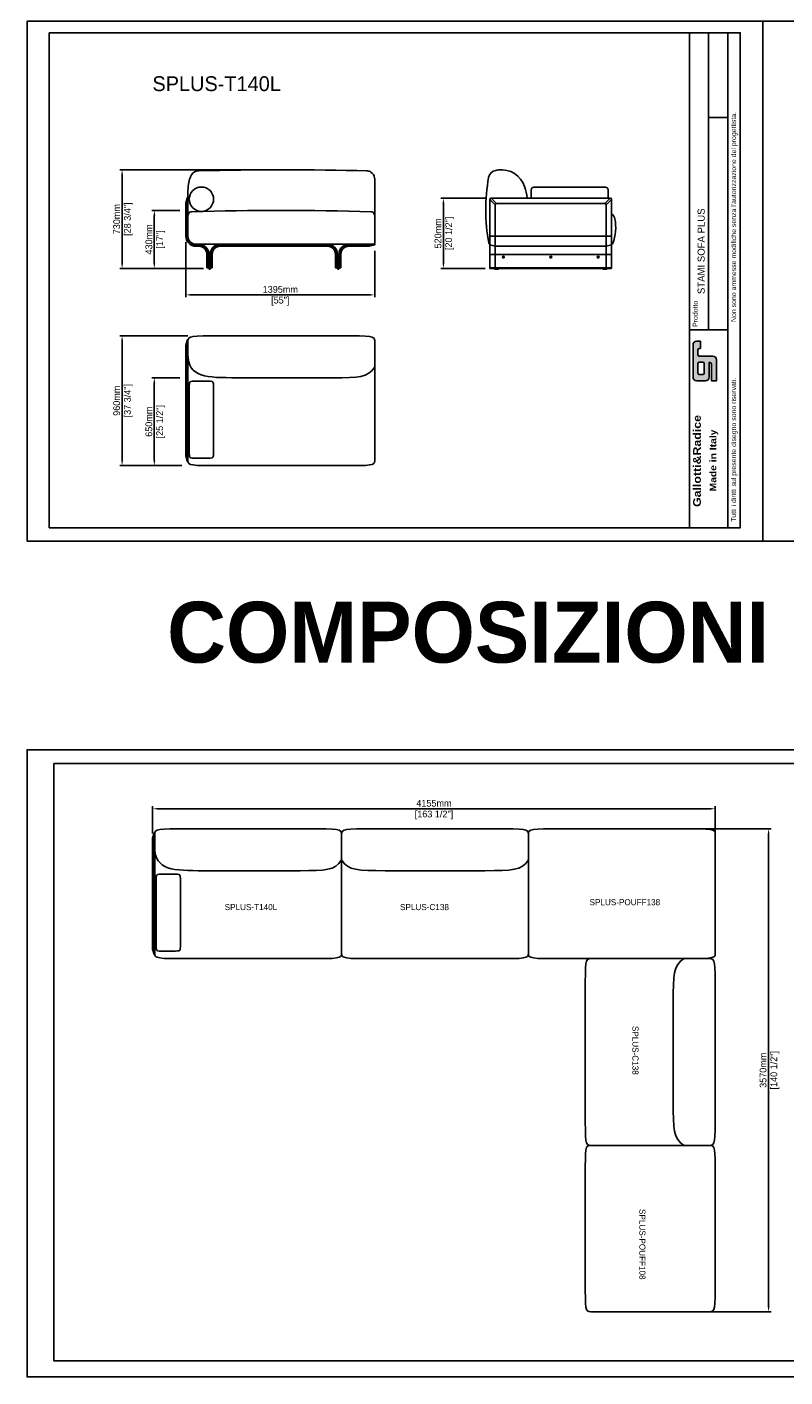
# Model space of a CAD drawing. Header units: millimetres. Extents: x 72 to 27239, y 11 to 18555.
# Tile 1 of 9: x 72 to 5670, y 11 to 9988. Entities that reach past the tile are written whole.
import ezdxf

# ---------------------------------------------------------------- set-up
doc = ezdxf.new("R2010")
doc.units = ezdxf.units.MM
doc.header["$LTSCALE"] = 7.5
doc.header["$PDSIZE"] = -1
doc.linetypes.add('SLD-Solid', pattern=[0])
doc.layers.get('Defpoints').update_dxf_attribs({"color": 8})
doc.layers.add('QUOTE', color=7, linetype='Continuous')
doc.styles.get("Standard").update_dxf_attribs({"font": 'GOTHIC.TTF'})
doc.dimstyles.new('Prodotti USA', dxfattribs={"dimtxt": 50, "dimasz": 42, "dimexe": 18, "dimexo": 45, "dimgap": 14, "dimtad": 1, "dimzin": 12, "dimtxsty": 'Standard', "dimcen": 2.5, "dimclrd": 252, "dimclre": 252, "dimclrt": 252, "dimadec": 0, "dimazin": 3, "dimtfac": 1, "dimtmove": 0, "dimatfit": 3, "dimfxl": 1, "dimarcsym": 0})

# ---------------------------------------------------------------- blocks, each defined once
blk = doc.blocks.new('138 SINISTRO')
for p, q in [((1380, 474.2), (1380, 10)), ((0, 379.2), (0, 60)), ((1370, 0), (60, 0))]:
    blk.add_line(p, q)
blk.add_circle((100, 332.7), 90)
for centre, radius, start, end in [((82, 477.1), 65, 91.48693, 147.36355), ((694.5, -23121.1), 23671.1, 88.4736, 91.48693), ((1323.8, 491.6), 50, 56.85624, 88.4736), ((45, 205), 45, 148.94272, 180), ((27.9, 215.3), 25, 91.67551, 148.94272), ((690, -22420.6), 22670.6, 88.32449, 91.67551), ((1352.1, 215.3), 25, 31.05728, 88.32449), ((1335, 205), 45, 0, 31.05728), ((60, 60), 60, 180, 270), ((1370, 10), 10, 270, 360)]:
    blk.add_arc(centre, radius, start, end)
for points, knots in [([(0, 379.2), (0, 426.3), (5.5, 463.6), (16.6, 491.2), (19.7, 498.9), (23.3, 505.9), (27.3, 512.1)], [0, 0, 0, 0, 0.4130331, 0.4130331, 0.4130331, 0.528951, 0.528951, 0.528951, 0.528951]), ([(1380, 474.2), (1380, 479.5), (1379.6, 484.5), (1378.9, 489.2), (1375.9, 508.6), (1366.6, 523.4), (1351.1, 533.5)], [0, 0, 0, 0, 0.1044154, 0.1044154, 0.1044154, 0.5330369, 0.5330369, 0.5330369, 0.5330369])]:
    blk.add_open_spline(points, degree=3, knots=knots)
blk = doc.blocks.new('BASE MODULARE - PIEDINO - FRONTE')
for p, q in [((0, 169), (0, 184)), ((190, 184), (0, 184)), ((540, 179), (540, 184))]:
    blk.add_line(p, q)
at = {"color": 7, "linetype": 'SLD-Solid', "lineweight": 25}
for p, q in [((0, 179), (190, 179)), ((190, 169), (0, 169)), ((250, 9), (250, 109)), ((260, 109), (260, 9)), ((265, 109), (265, 4)), ((265, 109), (275, 109)), ((275, 109), (275, 4)), ((280, 109), (280, 9)), ((290, 9), (290, 109)), ((350, 184), (540, 184)), ((540, 179), (350, 179)), ((350, 169), (500, 169)), ((540, 179), (500, 169)), ((260, 9), (250, 9)), ((265, 9), (260, 9)), ((265, 29), (275, 29)), ((265, 4), (275, 4)), ((266, 1), (266, 3.5)), ((273, 0), (267, 0)), ((274, 3.5), (274, 1)), ((275, 9), (290, 9))]:
    blk.add_line(p, q, dxfattribs=at)
at = {"color": 8, "linetype": 'SLD-Solid', "lineweight": 25}
for p, q in [((190, 169), (190, 179)), ((250, 109), (260, 109)), ((290, 109), (280, 109)), ((350, 169), (350, 179))]:
    blk.add_line(p, q, dxfattribs=at)
at = {"color": 7, "linetype": 'SLD-Solid', "lineweight": 25}
for centre, radius, start, end in [((190, 109), 75, 0, 90), ((190, 109), 70, 0, 90), ((190, 109), 60, 0, 90), ((350, 109), 75, 90, 180), ((350, 109), 70, 90, 180), ((350, 109), 60, 90, 180), ((266.5, 3.5), 0.5, 90, 180), ((267, 1), 1, 180, 270), ((273, 1), 1, 270, 0), ((273.5, 3.5), 0.5, 0, 90)]:
    blk.add_arc(centre, radius, start, end, dxfattribs=at)
blk = doc.blocks.new('BASE MODULARE - BRACCIOLO SX - FRONTALE')
at = {"color": 7, "linetype": 'SLD-Solid', "lineweight": 25}
for p, q in [((0, 489), (10, 529)), ((10, 529), (15, 529)), ((10, 529), (10, 529)), ((10, 518.9), (10, 244)), ((15, 529), (15, 519)), ((15, 519), (15, 244)), ((0, 478.9), (0, 489)), ((0, 244), (0, 478.9)), ((95, 184), (75, 184)), ((75, 179), (95, 179)), ((95, 169), (75, 169)), ((155, 9), (155, 109)), ((165, 109), (165, 9)), ((170, 9), (170, 109)), ((180, 109), (170, 109)), ((180, 9), (180, 109)), ((185, 9), (185, 109)), ((195, 109), (195, 9)), ((255, 184), (445, 184)), ((255, 179), (445, 179)), ((445, 169), (255, 169)), ((165, 9), (155, 9)), ((170, 9), (165, 9)), ((180, 29), (170, 29)), ((170, 29), (170, 4)), ((180, 4), (170, 4)), ((171, 1), (171, 3.5)), ((178, 0), (172, 0)), ((179, 3.5), (179, 1)), ((180, 29), (180, 4)), ((185, 9), (180, 9)), ((195, 9), (185, 9))]:
    blk.add_line(p, q, dxfattribs=at)
at = {"color": 8, "linetype": 'SLD-Solid', "lineweight": 25}
for p, q in [((10, 518.9), (0, 478.9)), ((15, 519), (10, 519)), ((0, 244), (10, 244)), ((75, 169), (75, 179)), ((95, 169), (95, 179)), ((155, 109), (165, 109)), ((195, 109), (185, 109)), ((255, 169), (255, 179))]:
    blk.add_line(p, q, dxfattribs=at)
for p, q in [((15, 244), (15, 342.6)), ((445, 169), (445, 184))]:
    blk.add_line(p, q)
at = {"color": 7, "linetype": 'SLD-Solid', "lineweight": 25}
for centre, radius, start, end in [((75, 244), 75, 180, 270), ((75, 244), 65, 180, 270), ((75, 244), 60, 180, 270), ((95, 109), 75, 0, 90), ((95, 109), 70, 0, 90), ((95, 109), 60, 0, 90), ((255, 109), 75, 90, 180), ((255, 109), 70, 90, 180), ((255, 109), 60, 90, 180), ((171.5, 3.5), 0.5, 90, 180), ((172, 1), 1, 180, 270), ((178, 1), 1, 270, 0), ((178.5, 3.5), 0.5, 0, 90)]:
    blk.add_arc(centre, radius, start, end, dxfattribs=at)
blk.add_ellipse((52.8, 529), major_axis=(14.5, 57.8), ratio=0.696311, start_param=1.914369, end_param=1.915498, dxfattribs=at)
blk.add_open_spline([(10, 529), (10, 528.9), (10, 528.7), (9.9, 526.9), (9.9, 524.4), (10, 521.6), (10, 519.7), (10, 519)], degree=3, knots=[0, 0, 0, 0, 0.214527, 0.429034, 0.643619, 0.857863, 1, 1, 1, 1], dxfattribs=at)
blk = doc.blocks.new('A$C27506153')
at = {"color": 7, "linetype": 'SLD-Solid', "lineweight": 25}
for p, q in [((30, 514), (30, 244)), ((40, 524), (920, 524)), ((930, 514), (930, 244)), ((30, 184), (30, 244)), ((930, 184), (930, 244)), ((30, 109), (30, 184)), ((30, 9), (30, 109)), ((930, 109), (930, 184)), ((930, 9), (930, 109)), ((30, 9), (930, 9)), ((65, 1), (65, 3.5)), ((94, 0), (66, 0)), ((95, 3.5), (95, 1)), ((865, 3.5), (865, 1)), ((866, 0), (894, 0)), ((895, 1), (895, 3.5))]:
    blk.add_line(p, q, dxfattribs=at)
at = {"color": 8, "linetype": 'SLD-Solid', "lineweight": 25}
for p, q in [((30, 513.9), (70, 473.9)), ((80.1, 484), (40.1, 524)), ((919.9, 524), (879.9, 484)), ((890, 473.9), (930, 513.9)), ((70, 244), (70, 473.9)), ((80.1, 484), (879.9, 484)), ((890, 473.9), (890, 244)), ((30, 244), (930, 244)), ((70, 169), (70, 244)), ((890, 244), (890, 169)), ((70, 109), (30, 109)), ((70, 109), (70, 169)), ((70, 109), (930, 109)), ((70, 9), (70, 109)), ((70, 109), (890, 109)), ((890, 169), (890, 109)), ((930, 109), (890, 109)), ((890, 109), (890, 9))]:
    blk.add_line(p, q, dxfattribs=at)
for p, q in [((70, 169), (30, 179)), ((70, 169), (890, 169)), ((930, 179), (890, 169)), ((30, 9), (30, 4)), ((30, 4), (930, 4)), ((123, 89.7), (137, 89.7)), ((123, 88.3), (137, 88.3)), ((473, 89.7), (487, 89.7)), ((473, 88.3), (487, 88.3)), ((823, 89.7), (837, 89.7)), ((823, 88.3), (837, 88.3)), ((930, 9), (930, 4))]:
    blk.add_line(p, q)
for centre in [(130, 89), (480, 89), (830, 89)]:
    blk.add_circle(centre, 7)
for centre, radius, start, end in [((85.3, 665.6), 65, 100.1903, 169.74004), ((142.3, 348.7), 387, 97.38532, 100.1903), ((115.7, 554), 180, 18.17427, 97.38532), ((1335.1, 439.4), 1335.1, 169.74004, 190.67404), ((-191.9, 453), 503.7, 8.09942, 18.17427), ((884.8, 356.2), 70, 11.99647, 49.73863), ((646.7, 305.6), 313.4, 338.4214, 11.99647), ((32.9, 194), 10, 190.71174, 252.9835), ((928.8, 194), 10, 276.80909, 338.4214)]:
    blk.add_arc(centre, radius, start, end)
at = {"color": 7, "linetype": 'SLD-Solid', "lineweight": 25}
for centre, radius, start, end in [((40, 514), 10, 90, 180), ((920, 514), 10, 0, 90), ((65.5, 3.5), 0.5, 90, 180), ((66, 1), 1, 180, 270), ((94, 1), 1, 270, 0), ((94.5, 3.5), 0.5, 0, 90), ((865.5, 3.5), 0.5, 90, 180), ((866, 1), 1, 180, 270), ((894, 1), 1, 270, 0), ((894.5, 3.5), 0.5, 0, 90)]:
    blk.add_arc(centre, radius, start, end, dxfattribs=at)
at = {"color": 8, "linetype": 'SLD-Solid', "lineweight": 25}
for centre, major_axis in [((241.1, 312.9), (168.6, -168.6)), ((718.9, 312.9), (-168.6, -168.6))]:
    blk.add_ellipse(centre, major_axis=major_axis, ratio=0.174078, start_param=2.969242, end_param=3.313943, dxfattribs=at)
blk.add_open_spline([(904.5, 524), (904.5, 529.6), (904.5, 551.9), (904.5, 583.3), (901.2, 595), (897.8, 606.6), (884.5, 606.6), (354.5, 606.6), (334.5, 606.6), (334.5, 551.9), (334.5, 529.6), (334.5, 524)], degree=3, knots=[10.653968, 10.653968, 10.653968, 10.653968, 11, 12, 12, 12, 13, 14, 15, 16, 16.346032, 16.346032, 16.346032, 16.346032])
blk = doc.blocks.new('*D37')
at = {"layer": 'Defpoints', "color": 0, "transparency": 16777216}
for p in [(3499.9, 8723), (3147.4, 8203), (3499.9, 8203)]:
    blk.add_point(p, dxfattribs=at)
at = {"layer": 'QUOTE', "color": 252, "lineweight": -2, "transparency": 16777216}
for p, q in [((3454.9, 8723), (3129.4, 8723)), ((3147.4, 8681), (3147.4, 8245)), ((3454.9, 8203), (3129.4, 8203))]:
    blk.add_line(p, q, dxfattribs=at)
at = {"layer": 'QUOTE', "color": 252, "transparency": 16777216}
for points in [[(3140.4, 8681), (3154.4, 8681), (3147.4, 8723)], [(3140.4, 8245), (3154.4, 8245), (3147.4, 8203)]]:
    blk.add_solid(points, dxfattribs=at)
at = {"layer": 'QUOTE', "color": 252, "lineweight": 5, "transparency": 16777216, "char_height": 50, "attachment_point": 5, "rotation": 90}
for s, insert in [('[20 1/2"]', (3193.8, 8463)), ('520mm', (3107.1, 8463))]:
    blk.add_mtext(s, dxfattribs=dict(at, insert=insert))
blk = doc.blocks.new('*D45')
at = {"layer": 'Defpoints', "color": 0, "transparency": 16777216}
for p in [(1806.7, 8933), (774.4, 8203), (1415.2, 8203)]:
    blk.add_point(p, dxfattribs=at)
at = {"layer": 'QUOTE', "color": 252, "lineweight": -2, "transparency": 16777216}
for p, q in [((1761.7, 8933), (756.4, 8933)), ((774.4, 8891), (774.4, 8245)), ((1370.2, 8203), (756.4, 8203))]:
    blk.add_line(p, q, dxfattribs=at)
at = {"layer": 'QUOTE', "color": 252, "transparency": 16777216}
for points in [[(767.4, 8891), (781.4, 8891), (774.4, 8933)], [(767.4, 8245), (781.4, 8245), (774.4, 8203)]]:
    blk.add_solid(points, dxfattribs=at)
at = {"layer": 'QUOTE', "color": 252, "lineweight": 5, "transparency": 16777216, "char_height": 50, "attachment_point": 5, "rotation": 90}
for s, insert in [('730mm', (734.1, 8568)), ('[28 3/4"]', (820.8, 8568))]:
    blk.add_mtext(s, dxfattribs=dict(at, insert=insert))
blk = doc.blocks.new('*D46')
at = {"layer": 'Defpoints', "color": 0, "transparency": 16777216}
for p in [(1245.2, 8443), (2640.2, 8378.1), (2640.2, 8008.4)]:
    blk.add_point(p, dxfattribs=at)
at = {"layer": 'QUOTE', "color": 252, "lineweight": -2, "transparency": 16777216}
for p, q in [((1245.2, 8398), (1245.2, 7990.4)), ((2640.2, 8333.1), (2640.2, 7990.4)), ((1287.2, 8008.4), (2598.2, 8008.4))]:
    blk.add_line(p, q, dxfattribs=at)
at = {"layer": 'QUOTE', "color": 252, "transparency": 16777216}
for points in [[(1287.2, 8015.4), (1287.2, 8001.4), (1245.2, 8008.4)], [(2598.2, 8015.4), (2598.2, 8001.4), (2640.2, 8008.4)]]:
    blk.add_solid(points, dxfattribs=at)
at = {"layer": 'QUOTE', "color": 252, "lineweight": 5, "transparency": 16777216, "char_height": 50, "attachment_point": 5}
for s, insert in [('1395mm', (1942.7, 8048.6)), ('[55"]', (1942.7, 7962))]:
    blk.add_mtext(s, dxfattribs=dict(at, insert=insert))
blk = doc.blocks.new('*D47')
at = {"layer": 'Defpoints', "color": 0, "transparency": 16777216}
for p in [(1245.2, 8633), (1012.3, 8203), (1420.2, 8203)]:
    blk.add_point(p, dxfattribs=at)
at = {"layer": 'QUOTE', "color": 252, "lineweight": -2, "transparency": 16777216}
for p, q in [((1200.2, 8633), (994.3, 8633)), ((1012.3, 8591), (1012.3, 8245)), ((1375.2, 8203), (994.3, 8203))]:
    blk.add_line(p, q, dxfattribs=at)
at = {"layer": 'QUOTE', "color": 252, "transparency": 16777216}
for points in [[(1005.3, 8591), (1019.3, 8591), (1012.3, 8633)], [(1005.3, 8245), (1019.3, 8245), (1012.3, 8203)]]:
    blk.add_solid(points, dxfattribs=at)
at = {"layer": 'QUOTE', "color": 252, "lineweight": 5, "transparency": 16777216, "char_height": 50, "attachment_point": 5, "rotation": 90}
for s, insert in [('430mm', (972.1, 8418)), ('[17"]', (1058.7, 8418))]:
    blk.add_mtext(s, dxfattribs=dict(at, insert=insert))
blk = doc.blocks.new('*D48')
at = {"layer": 'Defpoints', "color": 0, "transparency": 16777216}
for p in [(1303.6, 7706.3), (774.4, 6746.3), (1261.5, 6746.3)]:
    blk.add_point(p, dxfattribs=at)
at = {"layer": 'QUOTE', "color": 252, "lineweight": -2, "transparency": 16777216}
for p, q in [((1258.6, 7706.3), (756.4, 7706.3)), ((774.4, 7664.3), (774.4, 6788.3)), ((1216.5, 6746.3), (756.4, 6746.3))]:
    blk.add_line(p, q, dxfattribs=at)
at = {"layer": 'QUOTE', "color": 252, "transparency": 16777216}
for points in [[(767.4, 7664.3), (781.4, 7664.3), (774.4, 7706.3)], [(767.4, 6788.3), (781.4, 6788.3), (774.4, 6746.3)]]:
    blk.add_solid(points, dxfattribs=at)
at = {"layer": 'QUOTE', "color": 252, "lineweight": 5, "transparency": 16777216, "char_height": 50, "attachment_point": 5, "rotation": 90}
for s, insert in [('960mm', (734.1, 7226.3)), ('[37 3/4"]', (820.8, 7226.3))]:
    blk.add_mtext(s, dxfattribs=dict(at, insert=insert))
blk = doc.blocks.new('*D49')
at = {"layer": 'Defpoints', "color": 0, "transparency": 16777216}
for p in [(1245.2, 7396.3), (1012.3, 6746.3), (1260.6, 6746.3)]:
    blk.add_point(p, dxfattribs=at)
at = {"layer": 'QUOTE', "color": 252, "lineweight": -2, "transparency": 16777216}
for p, q in [((1200.2, 7396.3), (994.3, 7396.3)), ((1012.3, 7354.3), (1012.3, 6788.3)), ((1215.6, 6746.3), (994.3, 6746.3))]:
    blk.add_line(p, q, dxfattribs=at)
at = {"layer": 'QUOTE', "color": 252, "transparency": 16777216}
for points in [[(1005.3, 7354.3), (1019.3, 7354.3), (1012.3, 7396.3)], [(1005.3, 6788.3), (1019.3, 6788.3), (1012.3, 6746.3)]]:
    blk.add_solid(points, dxfattribs=at)
at = {"layer": 'QUOTE', "color": 252, "lineweight": 5, "transparency": 16777216, "char_height": 50, "attachment_point": 5, "rotation": 90}
for s, insert in [('650mm', (972.1, 7071.3)), ('[25 1/2"]', (1058.7, 7071.3))]:
    blk.add_mtext(s, dxfattribs=dict(at, insert=insert))
blk = doc.blocks.new('A$C009549be')
at = {"color": 7, "linetype": 'SLD-Solid', "lineweight": 25}
for p, q in [((0, 860), (10, 900)), ((10, 900), (10, 0)), ((10, 900), (15, 900)), ((15, 0), (15, 900)), ((0, 849.9), (0, 860)), ((0, 50.1), (0, 849.9)), ((0, 40), (0, 50.1)), ((10, 0), (0, 40)), ((10, 0), (10, 0)), ((15, 0), (10, 0))]:
    blk.add_line(p, q, dxfattribs=at)
blk.add_ellipse((52.8, 0), major_axis=(-14.5, 57.8), ratio=0.696311, start_param=1.226095, end_param=1.227223, dxfattribs=at)
blk = doc.blocks.new('T140L')
for p, q in [((15, 930), (15.6, 930)), ((1394.4, 930), (1395, 930)), ((1395, 30), (1395, 930)), ((1395, 40), (1395, 920)), ((15, 30), (15.6, 30)), ((1394.4, 30), (1395, 30))]:
    blk.add_line(p, q)
for points in [[(15, 920), (15, 960), (55, 960), (1355, 960), (1395, 960), (1395, 920)], [(15, 825), (15, 650), (295, 650), (1205, 650), (1345, 650), (1395, 730)], [(36.7, 58.3), (25, 61.7), (25, 75), (25, 605), (25, 625), (95, 625), (135, 625), (205, 625), (205, 605), (205, 75), (205, 55), (135, 55), (95, 55), (48.3, 55), (36.7, 58.3)], [(15, 40), (15, 0), (55, 0), (1355, 0), (1395, 0), (1395, 40)]]:
    blk.add_open_spline(points, degree=3)
blk.add_blockref('A$C009549be', (0, 30))
blk = doc.blocks.new('C138')
for p, q in [((0, 930), (0.6, 930)), ((0, 40), (0, 930)), ((1379.4, 930), (1380, 930)), ((1380, 30), (1380, 930)), ((1380, 40), (1380, 920)), ((0, 650), (0, 600)), ((0, 30), (0.6, 30)), ((1379.4, 30), (1380, 30))]:
    blk.add_line(p, q)
for points in [[(0, 920), (0, 960), (40, 960), (1340, 960), (1380, 960), (1380, 920)], [(0, 730), (50, 650), (190, 650), (1190, 650), (1330, 650), (1380, 730)], [(0, 40), (0, 0), (40, 0), (1340, 0), (1380, 0), (1380, 40)]]:
    blk.add_open_spline(points, degree=3)
blk = doc.blocks.new('P138')
for p, q in [((0, 920), (0, 40)), ((1380, 40), (1380, 920))]:
    blk.add_line(p, q)
for points in [[(0, 920), (0, 960), (40, 960), (1340, 960), (1380, 960), (1380, 920)], [(0, 40), (0, 0), (40, 0), (1340, 0), (1380, 0), (1380, 40)]]:
    blk.add_open_spline(points, degree=3)
blk = doc.blocks.new('P123')
for p, q in [((0, 920), (0, 40)), ((1230, 40), (1230, 920))]:
    blk.add_line(p, q)
for points in [[(0, 920), (0, 960), (40, 960), (1190, 960), (1230, 960), (1230, 920)], [(0, 40), (0, 0), (40, 0), (1190, 0), (1230, 0), (1230, 40)]]:
    blk.add_open_spline(points, degree=3)
blk = doc.blocks.new('*D96')
at = {"layer": 'Defpoints', "color": 0, "transparency": 16777216}
for p in [(5155, 4210.7), (1000, 3983), (5155, 3983)]:
    blk.add_point(p, dxfattribs=at)
at = {"layer": 'QUOTE', "color": 252, "lineweight": -2, "transparency": 16777216}
for p, q in [((1000, 4028), (1000, 4228.7)), ((1042, 4210.7), (5113, 4210.7)), ((5155, 4028), (5155, 4228.7))]:
    blk.add_line(p, q, dxfattribs=at)
at = {"layer": 'QUOTE', "color": 252, "transparency": 16777216}
for points in [[(1042, 4217.7), (1042, 4203.7), (1000, 4210.7)], [(5113, 4217.7), (5113, 4203.7), (5155, 4210.7)]]:
    blk.add_solid(points, dxfattribs=at)
at = {"layer": 'QUOTE', "color": 252, "lineweight": 5, "transparency": 16777216, "char_height": 50, "attachment_point": 5}
for s, insert in [('[163 1/2"]', (3077.5, 4164.3)), ('4155mm', (3077.5, 4250.9))]:
    blk.add_mtext(s, dxfattribs=dict(at, insert=insert))
blk = doc.blocks.new('*D97')
at = {"layer": 'Defpoints', "color": 0, "transparency": 16777216}
for p in [(4465, 4063), (4675, 493), (5548.7, 493)]:
    blk.add_point(p, dxfattribs=at)
at = {"layer": 'QUOTE', "color": 252, "lineweight": -2, "transparency": 16777216}
for p, q in [((4510, 4063), (5566.7, 4063)), ((5548.7, 4021), (5548.7, 535)), ((4720, 493), (5566.7, 493))]:
    blk.add_line(p, q, dxfattribs=at)
at = {"layer": 'QUOTE', "color": 252, "transparency": 16777216}
for points in [[(5541.7, 4021), (5555.7, 4021), (5548.7, 4063)], [(5541.7, 535), (5555.7, 535), (5548.7, 493)]]:
    blk.add_solid(points, dxfattribs=at)
at = {"layer": 'QUOTE', "color": 252, "lineweight": 5, "transparency": 16777216, "char_height": 50, "attachment_point": 5, "rotation": 90}
for s, insert in [('3570mm', (5508.4, 2278)), ('[140 1/2"]', (5595, 2278))]:
    blk.add_mtext(s, dxfattribs=dict(at, insert=insert))

msp = doc.modelspace()

# ---------------------------------------------------------------- hatches: boundary and pattern name
h = msp.add_hatch(color=256)
h.paths.add_polyline_path([(5036.493, 7556.295, -0.41421356), (5027.346, 7565.442), (5027.346, 7602.031, -0.41421356), (5036.493, 7611.178), (5045.64, 7611.178), (5045.64, 7666.061), (5018.199, 7666.061, 0.41421356), (4990.758, 7638.619), (4990.758, 7400.794, 0.41421356), (5018.199, 7373.353), (5082.229, 7373.353, 0.41421356), (5109.67, 7400.794), (5109.67, 7510.56, -0.41421356), (5127.964, 7492.265), (5127.964, 7373.353), (5164.553, 7373.353), (5164.553, 7528.854, 0.41421356), (5137.112, 7556.295)])
h.paths.add_polyline_path([(5063.935, 7510.56, -0.41421356), (5073.082, 7501.413), (5073.082, 7428.236, -0.41421356), (5063.935, 7419.089), (5036.493, 7419.089, -0.41421356), (5027.346, 7428.236), (5027.346, 7501.413, -0.41421356), (5036.493, 7510.56)], flags=16)

# ---------------------------------------------------------------- linework, layer by layer
for p, q in [((4964.407, 9945.854), (4964.407, 7750.545)), ((5106.188, 9945.854), (5106.188, 7750.545)), ((5247.968, 7750.545), (5247.968, 9945.854)), ((5106.188, 9318.987), (5247.968, 9318.987)), ((1690.171, 8377.993), (2100.171, 8377.993)), ((4964.407, 7750.545), (4964.407, 6287.61)), ((4964.407, 7750.545), (5247.968, 7750.545)), ((5247.968, 6287.61), (5247.968, 7750.545)), ((4990.758, 7400.794), (4990.758, 7638.619)), ((5018.199, 7666.061), (5045.64, 7666.061)), ((5027.346, 7565.442), (5027.346, 7602.031)), ((5045.64, 7611.178), (5036.493, 7611.178)), ((5045.64, 7611.178), (5045.64, 7666.061)), ((5027.346, 7428.236), (5027.346, 7501.413)), ((5036.493, 7556.295), (5137.112, 7556.295)), ((5036.493, 7510.56), (5063.935, 7510.56)), ((5073.082, 7428.236), (5073.082, 7501.413)), ((5109.67, 7400.794), (5109.67, 7510.56)), ((5127.964, 7492.265), (5127.964, 7373.353)), ((5164.553, 7528.854), (5164.553, 7373.353)), ((5063.935, 7419.089), (5036.493, 7419.089)), ((5082.229, 7373.353), (5018.199, 7373.353)), ((5127.964, 7373.353), (5164.553, 7373.353))]:
    msp.add_line(p, q)
for points in [[(236.765, 9945.854), (5339.439, 9945.854), (5339.439, 6287.61), (236.765, 6287.61)], [(1690.171, 8382.993), (2100.171, 8382.993), (2100.171, 8367.993), (1690.171, 8367.993)], [(270.799, 4544.969), (6428.249, 4544.969), (6428.249, 130.529), (270.799, 130.529)]]:
    msp.add_lwpolyline(points, close=True)
for centre, radius, start, end in [((5018.199, 7638.619), 27.441, 90, 180), ((5036.493, 7602.031), 9.147, 90, 180), ((5036.493, 7565.442), 9.147, 180, 270), ((5036.493, 7501.413), 9.147, 90, 180), ((5063.935, 7501.413), 9.147, 0, 90), ((5109.67, 7492.265), 18.294, 0, 90), ((5137.112, 7528.854), 27.441, 0, 90), ((5018.199, 7400.794), 27.441, 180, 270), ((5036.493, 7428.236), 9.147, 180, 270), ((5063.935, 7428.236), 9.147, 270, 0), ((5082.229, 7400.794), 27.441, 270, 0)]:
    msp.add_arc(centre, radius, start, end)
at = {"layer": 'Defpoints'}
for points in [[(5505.505, 6188.673), (5505.505, 10030.463), (72.117, 10030.463), (72.117, 6188.673)], [(10938.893, 6188.673), (10938.893, 10030.463), (5505.505, 10030.463), (5505.505, 6188.673)], [(6628.642, 11.141), (6628.642, 4647.068), (72.117, 4647.068), (72.117, 11.141)]]:
    msp.add_lwpolyline(points, close=True, dxfattribs=at)

# ---------------------------------------------------------------- block references
for name, p in [('138 SINISTRO', (1260.171, 8382.993)), ('A$C27506153', (3459.86, 8198.993)), ('BASE MODULARE - BRACCIOLO SX - FRONTALE', (1245.171, 8198.993)), ('BASE MODULARE - PIEDINO - FRONTE', (2100.171, 8198.993))]:
    msp.add_blockref(name, p)
at = {"layer": 'QUOTE'}
for name, p in [('T140L', (1245.171, 6746.319)), ('T140L', (1000.016, 3103.039)), ('C138', (2395.016, 3103.039)), ('P138', (3775.016, 3103.039))]:
    msp.add_blockref(name, p, dxfattribs=at)
at = {"layer": 'QUOTE', "rotation": 270}
for name, p in [('C138', (4195.016, 3103.039)), ('P123', (4195.016, 1723.039))]:
    msp.add_blockref(name, p, dxfattribs=at)

# ---------------------------------------------------------------- texts
at = {"insert": (998.285, 9624.244), "char_height": 110, "attachment_point": 1}
msp.add_mtext_dynamic_manual_height_columns('SPLUS-T140L', width=999.6428, gutter_width=131.25, heights=[115.534], dxfattribs=at)
at = {"attachment_point": 1, "rotation": 90}
for s, insert, char_height, width in [("{\\fArial|b0|i0|c0|p34;Tutti i diritti sul presente disegno sono riservati.                             Non sono ammesse modifiche senza l'autorizzazione del progettista.}  ", (5272.386, 6331.01), 36.588472, 3614.84408), ('STAMI SOFA PLUS', (5024.163, 8014.296), 52.93471, 1940.71273), ('{\\fArial|b0|i0|c0|p34;Prodotto}', (4988.616, 7771.589), 36.58847, 199.33544), ('{\\fArial Black|b0|i0|c0|p34;Gallotti&Radice}', (4991.418, 6441.001), 57.07802, 831.47486), ('{\\fArial Black|b0|i0|c0|p34;Made in Italy}', (5114.818, 6556.172), 47.56501, 488.55108)]:
    msp.add_mtext(s, dxfattribs=dict(at, insert=insert, char_height=char_height, width=width))
at = {"color": 5, "insert": (1106.824, 5740.71), "char_height": 450, "attachment_point": 1}
msp.add_mtext_dynamic_manual_height_columns('{\\fCENTURY GOTHIC|b1|i0|c0|p34;COMPOSIZIONI}', width=6256.51538, gutter_width=131.25, heights=[0], dxfattribs=at)
at = {"color": 8, "char_height": 45, "attachment_point": 1}
for s, insert in [('SPLUS-T140L', (1532.034, 3506.568)), ('SPLUS-C138', (2826.988, 3506.568)), ('SPLUS-POUFF138', (4226.39, 3542.712))]:
    msp.add_mtext_dynamic_manual_height_columns(s, width=999.6428, gutter_width=131.25, heights=[115.534], dxfattribs=dict(at, insert=insert))
at = {"color": 8, "char_height": 45, "attachment_point": 1, "rotation": 270}
for s, insert in [('SPLUS-C138', (4588.033, 2605.977)), ('SPLUS-POUFF108', (4639.349, 1252.582))]:
    msp.add_mtext_dynamic_manual_height_columns(s, width=999.6428, gutter_width=131.25, heights=[115.534], dxfattribs=dict(at, insert=insert))

# ---------------------------------------------------------------- dimensions: what is measured, and where the dimension line sits
at = {"layer": 'QUOTE', "lineweight": 5}
for base, p1, p2, picture, middle in [((774.368, 8202.993), (1806.674, 8932.997), (1415.171, 8202.993), '*D45', (774.368, 8567.995)), ((3147.387, 8202.993), (3499.86, 8722.993), (3499.86, 8202.993), '*D37', (3147.387, 8462.993)), ((1012.344, 8202.993), (1245.171, 8632.993), (1420.171, 8202.993), '*D47', (1012.344, 8417.993)), ((774.368, 6746.319), (1303.644, 7706.319), (1261.516, 6746.319), '*D48', (774.368, 7226.319)), ((1012.344, 6746.319), (1245.171, 7396.319), (1260.631, 6746.319), '*D49', (1012.344, 7071.319)), ((5548.653, 493.039), (4465.013, 4063.039), (4675.016, 493.039), '*D97', (5548.653, 2278.039))]:
    dim = msp.add_linear_dim(base=base, p1=p1, p2=p2, angle=90, dimstyle='Prodotti USA', override={"dimpost": 'mm\\X'}, dxfattribs=at)
    dim.commit()
    dim.dimension.update_dxf_attribs({"geometry": picture, "text_midpoint": middle})
for base, p1, p2, picture, middle in [((2640.171, 8008.375), (1245.171, 8442.993), (2640.171, 8378.14), '*D46', (1942.671, 8008.375)), ((5155.016, 4210.69), (1000.016, 3982.973), (5155.016, 3982.973), '*D96', (3077.516, 4210.69))]:
    dim = msp.add_linear_dim(base=base, p1=p1, p2=p2, dimstyle='Prodotti USA', override={"dimpost": 'mm\\X'}, dxfattribs=at)
    dim.commit()
    dim.dimension.update_dxf_attribs({"geometry": picture, "text_midpoint": middle})

doc.saveas('drawing.dxf')
